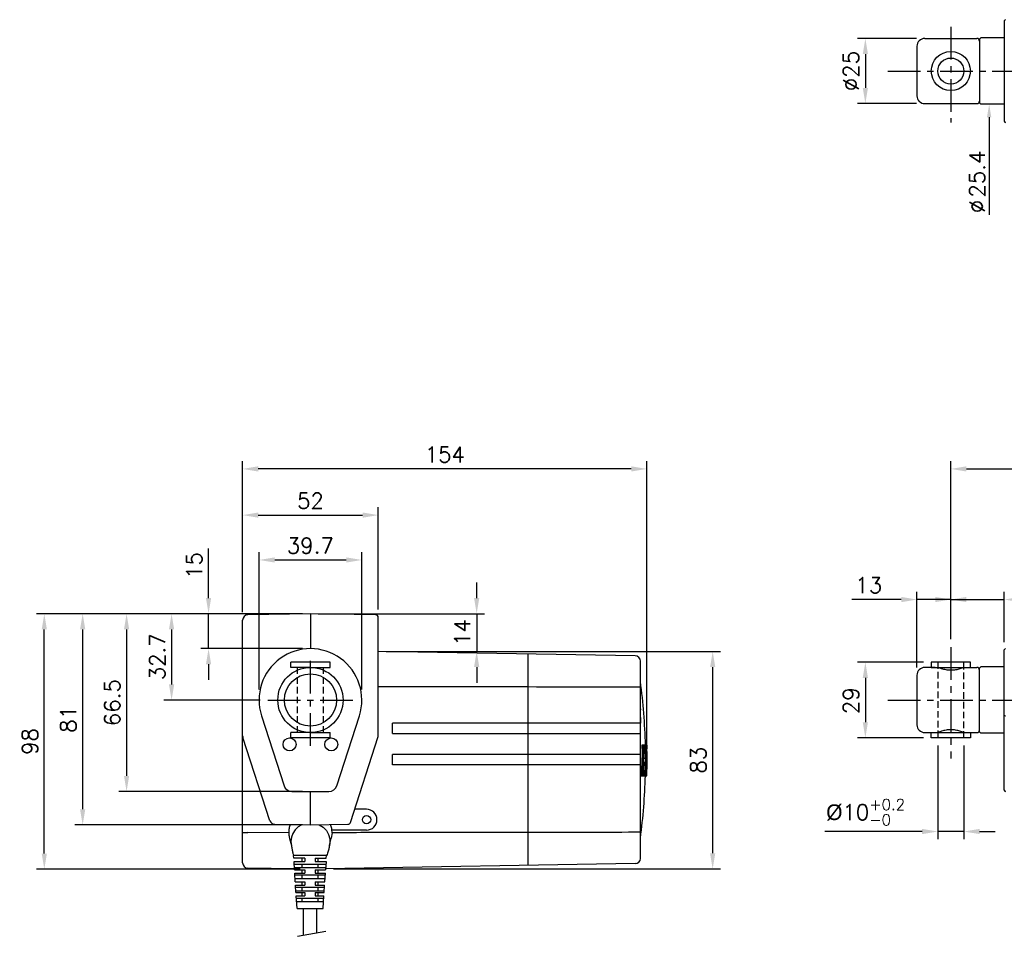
# Model space of a CAD drawing. Extents: x 176 to 1209, y 37 to 452.
# Tile 1 of 3: x 176 to 554, y 71 to 423. Entities that reach past the tile are written whole.
import ezdxf

# ---------------------------------------------------------------- set-up
doc = ezdxf.new("R2010")
doc.units = 0
doc.header["$LTSCALE"] = 10
doc.header["$MEASUREMENT"] = 0
doc.header["$PDMODE"] = 3
doc.linetypes.add('CENTER', pattern=[2, 1.25, -0.25, 0.25, -0.25])
doc.linetypes.add('HIDDEN', pattern=[0.375, 0.25, -0.125])
doc.layers.get('0').update_dxf_attribs({"linetype": 'CONTINUOUS'})
doc.layers.get('DEFPOINTS').update_dxf_attribs({"linetype": 'CONTINUOUS'})
for name, color, linetype in [('CENTER', 7, 'CENTER'), ('DIM', 7, 'CONTINUOUS'), ('HIDDEN', 7, 'HIDDEN')]:
    doc.layers.add(name, color=color, linetype=linetype)
doc.styles.get("Standard").update_dxf_attribs({"font": 'txt.shx'})
doc.dimstyles.new('W_8', dxfattribs={"dimtxt": 8, "dimasz": 3, "dimexe": 3, "dimexo": 3, "dimgap": 2.5, "dimtad": 1, "dimdec": 3, "dimtxsty": 'STANDARD', "dimblk1": 'OPEN', "dimblk2": 'OPEN', "dimsah": 1, "dimcen": -2.5, "dimclrd": 256, "dimclre": 256, "dimclrt": 256, "dimazin": 3, "dimtfac": 0.8, "dimtmove": 0, "dimatfit": 3, "dimtolj": 1})

# ---------------------------------------------------------------- blocks, each defined once
blk = doc.blocks.new('*D3')
at = {"layer": 'DEFPOINTS', "color": 0}
for p in [(313.83, 180.72), (442.03, 180.72), (293.63, 97.27)]:
    blk.add_point(p, dxfattribs=at)
at = {"layer": 'DIM'}
for p, q in [((316.83, 180.72), (445.03, 180.72)), ((442.03, 103.27), (442.03, 174.72)), ((296.63, 97.27), (445.03, 97.27))]:
    blk.add_line(p, q, dxfattribs=at)
for points in [[(441.03, 174.72), (443.03, 174.72), (442.03, 180.72)], [(441.03, 103.27), (443.03, 103.27), (442.03, 97.27)]]:
    blk.add_solid(points, dxfattribs=at)
at = {"layer": 'DIM', "insert": (436.53, 139), "char_height": 6, "attachment_point": 5, "rotation": 90}
blk.add_mtext('\\A1;83', dxfattribs=at)
blk = doc.blocks.new('*D4')
at = {"layer": 'DEFPOINTS', "color": 0}
for p in [(261.83, 250.71), (261.83, 192.75), (416.83, 140.17)]:
    blk.add_point(p, dxfattribs=at)
at = {"layer": 'DIM'}
for p, q in [((261.83, 195.75), (261.83, 253.71)), ((416.83, 143.17), (416.83, 253.71)), ((410.83, 250.71), (267.83, 250.71))]:
    blk.add_line(p, q, dxfattribs=at)
for points in [[(267.83, 251.71), (267.83, 249.71), (261.83, 250.71)], [(410.83, 251.71), (410.83, 249.71), (416.83, 250.71)]]:
    blk.add_solid(points, dxfattribs=at)
at = {"layer": 'DIM', "insert": (339.33, 256.21), "char_height": 6, "attachment_point": 5}
blk.add_mtext('\\A1;154', dxfattribs=at)
blk = doc.blocks.new('*D5')
at = {"layer": 'DEFPOINTS', "color": 0}
for p in [(287.83, 195.17), (217.34, 126.97), (287.83, 126.97)]:
    blk.add_point(p, dxfattribs=at)
at = {"layer": 'DIM'}
for p, q in [((284.83, 195.17), (214.34, 195.17)), ((217.34, 189.17), (217.34, 132.97)), ((284.83, 126.97), (214.34, 126.97))]:
    blk.add_line(p, q, dxfattribs=at)
for points in [[(216.34, 189.17), (218.34, 189.17), (217.34, 195.17)], [(216.34, 132.97), (218.34, 132.97), (217.34, 126.97)]]:
    blk.add_solid(points, dxfattribs=at)
at = {"layer": 'DIM', "insert": (211.84, 161.07), "char_height": 6, "attachment_point": 5, "rotation": 90}
blk.add_mtext('\\A1;66.5', dxfattribs=at)
blk = doc.blocks.new('*D6')
at = {"layer": 'DEFPOINTS', "color": 0}
for p in [(287.83, 195.17), (200.5, 114.17), (287.83, 114.17)]:
    blk.add_point(p, dxfattribs=at)
at = {"layer": 'DIM'}
for p, q in [((284.83, 195.17), (197.5, 195.17)), ((200.5, 189.17), (200.5, 120.17)), ((284.83, 114.17), (197.5, 114.17))]:
    blk.add_line(p, q, dxfattribs=at)
for points in [[(199.5, 189.17), (201.5, 189.17), (200.5, 195.17)], [(199.5, 120.17), (201.5, 120.17), (200.5, 114.17)]]:
    blk.add_solid(points, dxfattribs=at)
at = {"layer": 'DIM', "insert": (195, 154.67), "char_height": 6, "attachment_point": 5, "rotation": 90}
blk.add_mtext('\\A1;81', dxfattribs=at)
blk = doc.blocks.new('*D7')
at = {"layer": 'DEFPOINTS', "color": 0}
for p in [(185.8, 195.17), (287.83, 195.17), (286.83, 97.17)]:
    blk.add_point(p, dxfattribs=at)
at = {"layer": 'DIM'}
for p, q in [((284.83, 195.17), (182.8, 195.17)), ((185.8, 103.17), (185.8, 189.17)), ((283.83, 97.17), (182.8, 97.17))]:
    blk.add_line(p, q, dxfattribs=at)
for points in [[(184.8, 189.17), (186.8, 189.17), (185.8, 195.17)], [(184.8, 103.17), (186.8, 103.17), (185.8, 97.17)]]:
    blk.add_solid(points, dxfattribs=at)
at = {"layer": 'DIM', "insert": (180.3, 146.17), "char_height": 6, "attachment_point": 5, "rotation": 90}
blk.add_mtext('\\A1;98', dxfattribs=at)
blk = doc.blocks.new('*D8')
at = {"layer": 'DEFPOINTS', "color": 0}
for p in [(287.83, 195.17), (313.83, 180.72), (351.55, 180.72)]:
    blk.add_point(p, dxfattribs=at)
at = {"layer": 'DIM'}
for p, q in [((351.55, 201.17), (351.55, 207.17)), ((290.83, 195.17), (354.55, 195.17)), ((351.55, 195.17), (351.55, 180.72)), ((316.83, 180.72), (354.55, 180.72)), ((351.55, 174.72), (351.55, 168.72))]:
    blk.add_line(p, q, dxfattribs=at)
for points in [[(350.55, 201.17), (352.55, 201.17), (351.55, 195.17)], [(350.55, 174.72), (352.55, 174.72), (351.55, 180.72)]]:
    blk.add_solid(points, dxfattribs=at)
at = {"layer": 'DIM', "insert": (346.05, 187.95), "char_height": 6, "attachment_point": 5, "rotation": 90}
blk.add_mtext('\\A1;14', dxfattribs=at)
blk = doc.blocks.new('*D9')
at = {"layer": 'DEFPOINTS', "color": 0}
for p in [(307.53, 215.79), (268.13, 163.07), (307.53, 163.07)]:
    blk.add_point(p, dxfattribs=at)
at = {"layer": 'DIM'}
for p, q in [((268.13, 166.07), (268.13, 218.79)), ((274.13, 215.79), (301.53, 215.79)), ((307.53, 166.07), (307.53, 218.79))]:
    blk.add_line(p, q, dxfattribs=at)
for points in [[(274.13, 216.79), (274.13, 214.79), (268.13, 215.79)], [(301.53, 216.79), (301.53, 214.79), (307.53, 215.79)]]:
    blk.add_solid(points, dxfattribs=at)
at = {"layer": 'DIM', "insert": (287.77, 221.29), "char_height": 6, "attachment_point": 5}
blk.add_mtext('\\A1;39.7', dxfattribs=at)
blk = doc.blocks.new('*D10')
at = {"layer": 'DEFPOINTS', "color": 0}
for p in [(287.83, 195.17), (248.77, 181.77), (287.83, 181.77)]:
    blk.add_point(p, dxfattribs=at)
at = {"layer": 'DIM'}
for p, q in [((248.77, 201.17), (248.77, 220.17)), ((284.83, 195.17), (245.77, 195.17)), ((248.77, 181.77), (248.77, 195.17)), ((284.83, 181.77), (245.77, 181.77)), ((248.77, 175.77), (248.77, 169.77))]:
    blk.add_line(p, q, dxfattribs=at)
for points in [[(247.77, 201.17), (249.77, 201.17), (248.77, 195.17)], [(247.77, 175.77), (249.77, 175.77), (248.77, 181.77)]]:
    blk.add_solid(points, dxfattribs=at)
at = {"layer": 'DIM', "insert": (243.27, 213.67), "char_height": 6, "attachment_point": 5, "rotation": 90}
blk.add_mtext('\\A1;15', dxfattribs=at)
blk = doc.blocks.new('*D11')
at = {"layer": 'DEFPOINTS', "color": 0}
for p in [(287.83, 195.17), (234.59, 162.07), (271.53, 162.07)]:
    blk.add_point(p, dxfattribs=at)
at = {"layer": 'DIM'}
for p, q in [((284.83, 195.17), (231.59, 195.17)), ((234.59, 189.17), (234.59, 168.07)), ((268.53, 162.07), (231.59, 162.07))]:
    blk.add_line(p, q, dxfattribs=at)
for points in [[(233.59, 189.17), (235.59, 189.17), (234.59, 195.17)], [(233.59, 168.07), (235.59, 168.07), (234.59, 162.07)]]:
    blk.add_solid(points, dxfattribs=at)
at = {"layer": 'DIM', "insert": (229.09, 178.62), "char_height": 6, "attachment_point": 5, "rotation": 90}
blk.add_mtext('\\A1;32.7', dxfattribs=at)
blk = doc.blocks.new('*D12')
at = {"layer": 'DEFPOINTS', "color": 0}
for p in [(313.83, 233), (261.83, 192.75), (313.83, 193.74)]:
    blk.add_point(p, dxfattribs=at)
at = {"layer": 'DIM'}
for p, q in [((261.83, 195.75), (261.83, 236)), ((313.83, 196.74), (313.83, 236)), ((267.83, 233), (307.83, 233))]:
    blk.add_line(p, q, dxfattribs=at)
for points in [[(267.83, 234), (267.83, 232), (261.83, 233)], [(307.83, 234), (307.83, 232), (313.83, 233)]]:
    blk.add_solid(points, dxfattribs=at)
at = {"layer": 'DIM', "insert": (287.83, 238.5), "char_height": 6, "attachment_point": 5}
blk.add_mtext('\\A1;52', dxfattribs=at)
blk = doc.blocks.new('*D13')
at = {"layer": 'DEFPOINTS', "color": 0}
for p in [(553.83, 200.61), (533.33, 182.38), (553.83, 181.27)]:
    blk.add_point(p, dxfattribs=at)
at = {"layer": 'DIM'}
for p, q in [((527.33, 200.61), (521.33, 200.61)), ((533.33, 185.38), (533.33, 203.61)), ((533.33, 200.61), (553.83, 200.61)), ((553.83, 184.27), (553.83, 203.61)), ((559.83, 200.61), (595.83, 200.61))]:
    blk.add_line(p, q, dxfattribs=at)
for points in [[(527.33, 201.61), (527.33, 199.61), (533.33, 200.61)], [(559.83, 201.61), (559.83, 199.61), (553.83, 200.61)]]:
    blk.add_solid(points, dxfattribs=at)
at = {"layer": 'DIM', "insert": (580.83, 206.11), "char_height": 6, "attachment_point": 5}
blk.add_mtext('\\A1;(20.5)', dxfattribs=at)
blk = doc.blocks.new('*D14')
at = {"layer": 'DEFPOINTS', "color": 0}
for p in [(533.33, 200.61), (533.33, 182.38), (520.33, 171.57)]:
    blk.add_point(p, dxfattribs=at)
at = {"layer": 'DIM'}
for p, q in [((514.33, 200.61), (495.33, 200.61)), ((520.33, 174.57), (520.33, 203.61)), ((533.33, 200.61), (520.33, 200.61)), ((533.33, 185.38), (533.33, 203.61)), ((539.33, 200.61), (545.33, 200.61))]:
    blk.add_line(p, q, dxfattribs=at)
for points in [[(514.33, 201.61), (514.33, 199.61), (520.33, 200.61)], [(539.33, 201.61), (539.33, 199.61), (533.33, 200.61)]]:
    blk.add_solid(points, dxfattribs=at)
at = {"layer": 'DIM', "insert": (501.83, 206.11), "char_height": 6, "attachment_point": 5}
blk.add_mtext('\\A1;13', dxfattribs=at)
blk = doc.blocks.new('*D15')
at = {"layer": 'DEFPOINTS', "color": 0}
for p in [(528.33, 147.57), (538.33, 147.57), (538.33, 111.64)]:
    blk.add_point(p, dxfattribs=at)
at = {"layer": 'DIM'}
for p, q in [((528.33, 144.57), (528.33, 108.64)), ((538.33, 144.57), (538.33, 108.64)), ((522.33, 111.64), (485, 111.64)), ((538.33, 111.64), (528.33, 111.64)), ((544.33, 111.64), (550.33, 111.64))]:
    blk.add_line(p, q, dxfattribs=at)
for points in [[(522.33, 112.64), (522.33, 110.64), (528.33, 111.64)], [(544.33, 112.64), (544.33, 110.64), (538.33, 111.64)]]:
    blk.add_solid(points, dxfattribs=at)
at = {"layer": 'DIM', "insert": (500.66, 119.04), "char_height": 6, "attachment_point": 5}
blk.add_mtext('\\A1;\\A1;{\\f????|b0|i0|c0|p54;%%c}10{\\H0.7x;\\S+0.2^ -0;}', dxfattribs=at)
blk = doc.blocks.new('*D16')
at = {"layer": 'DEFPOINTS', "color": 0}
for p in [(525.83, 176.57), (500.56, 147.57), (525.83, 147.57)]:
    blk.add_point(p, dxfattribs=at)
at = {"layer": 'DIM'}
for p, q in [((522.83, 176.57), (497.56, 176.57)), ((500.56, 170.57), (500.56, 153.57)), ((522.83, 147.57), (497.56, 147.57))]:
    blk.add_line(p, q, dxfattribs=at)
for points in [[(499.56, 170.57), (501.56, 170.57), (500.56, 176.57)], [(499.56, 153.57), (501.56, 153.57), (500.56, 147.57)]]:
    blk.add_solid(points, dxfattribs=at)
at = {"layer": 'DIM', "insert": (495.06, 161.81), "char_height": 6, "attachment_point": 5, "rotation": 90}
blk.add_mtext('\\A1;29', dxfattribs=at)
blk = doc.blocks.new('*D17')
at = {"layer": 'DEFPOINTS', "color": 0}
for p in [(523.17, 415.81), (500.56, 390.82), (523.17, 390.82)]:
    blk.add_point(p, dxfattribs=at)
at = {"layer": 'DIM'}
for p, q in [((520.17, 415.81), (497.56, 415.81)), ((500.56, 409.81), (500.56, 396.82)), ((520.17, 390.82), (497.56, 390.82))]:
    blk.add_line(p, q, dxfattribs=at)
for points in [[(499.56, 409.81), (501.56, 409.81), (500.56, 415.81)], [(499.56, 396.82), (501.56, 396.82), (500.56, 390.82)]]:
    blk.add_solid(points, dxfattribs=at)
at = {"layer": 'DIM', "insert": (495.06, 403.31), "char_height": 6, "attachment_point": 5, "rotation": 90}
blk.add_mtext('\\A1;%%c25', dxfattribs=at)
blk = doc.blocks.new('*D25')
for p, q in [((533.33, 185.38), (533.33, 253.71)), ((1154.33, 184.51), (1154.33, 253.71)), ((539.33, 250.71), (1148.33, 250.71))]:
    blk.add_line(p, q)
for points in [[(539.33, 251.71), (539.33, 249.71), (533.33, 250.71)], [(1148.33, 251.71), (1148.33, 249.71), (1154.33, 250.71)]]:
    blk.add_solid(points)
at = {"layer": 'DEFPOINTS', "color": 0}
for p in [(1154.33, 250.71), (533.33, 182.38), (1154.33, 181.51)]:
    blk.add_point(p, dxfattribs=at)
at = {"insert": (843.83, 257.21), "char_height": 8, "attachment_point": 5}
blk.add_mtext('\\A1;621', dxfattribs=at)

msp = doc.modelspace()

# ---------------------------------------------------------------- linework, layer by layer
for p, q in [((553.825, 422.512), (553.825, 384.1133)), ((523.325, 415.8126), (543.325, 415.8126)), ((544.825, 416.0126), (544.325, 415.5126)), ((544.325, 415.5126), (544.325, 391.1126)), ((553.825, 416.0126), (544.825, 416.0126)), ((520.325, 412.8126), (520.325, 393.8126)), ((523.325, 390.8126), (543.325, 390.8126)), ((544.825, 390.6126), (544.325, 391.1126)), ((553.825, 390.6126), (544.825, 390.6126)), ((261.8287, 99.5928), (261.8287, 192.7543)), ((287.8287, 195.1735), (263.7938, 194.754)), ((287.8287, 195.1735), (287.8287, 181.7735)), ((312.8462, 194.7368), (287.8287, 195.1735)), ((313.8287, 148.028), (313.8287, 193.737)), ((553.825, 127.4735), (553.825, 181.2735)), ((412.3636, 178.9997), (313.8287, 180.7197)), ((371.3287, 98.631), (371.3287, 179.716)), ((295.3287, 176.5735), (280.3287, 176.5735)), ((280.3287, 174.5735), (280.3287, 176.5735)), ((287.8287, 174.5735), (280.3287, 174.5735)), ((287.8287, 174.5735), (295.3287, 174.5735)), ((295.3287, 174.5735), (295.3287, 176.5735)), ((414.3287, 101.347), (414.3287, 177)), ((527.325, 174.5735), (523.325, 174.5735)), ((540.825, 176.5735), (525.825, 176.5735)), ((525.825, 176.5735), (525.825, 174.5735)), ((525.825, 174.5735), (527.325, 174.5735)), ((525.825, 174.5735), (527.325, 174.5735)), ((527.325, 174.5735), (528.325, 174.5735)), ((528.325, 174.5735), (538.325, 174.5735)), ((538.325, 174.5735), (543.325, 174.5735)), ((540.825, 174.5735), (540.825, 176.5735)), ((544.825, 174.7735), (544.325, 174.2735)), ((544.325, 149.8735), (544.325, 174.2735)), ((553.825, 174.7735), (544.825, 174.7735)), ((520.325, 171.5735), (520.325, 152.5735)), ((544.325, 173.5735), (544.325, 173.5735)), ((371.3287, 167.0692), (313.8287, 167.1411)), ((269.0739, 156.0448), (277.7049, 129.1942)), ((297.9526, 129.1942), (306.5836, 156.0448)), ((414.3204, 153.1735), (319.3287, 153.1735)), ((319.3287, 149.1735), (319.3287, 153.1735)), ((272.3023, 115.7936), (261.9266, 147.7268)), ((287.8287, 149.5735), (280.3287, 149.5735)), ((280.3287, 147.5735), (280.3287, 149.5735)), ((295.3287, 147.5735), (280.3287, 147.5735)), ((287.8287, 149.5735), (295.3287, 149.5735)), ((295.3287, 147.5735), (295.3287, 149.5735)), ((303.1347, 115.1152), (313.8287, 148.028)), ((319.3287, 149.1735), (414.3287, 149.1735)), ((523.325, 149.5735), (543.325, 149.5735)), ((525.825, 147.5735), (525.825, 149.5735)), ((540.825, 147.5735), (525.825, 147.5735)), ((540.825, 149.5735), (540.825, 147.5735)), ((544.325, 150.5735), (544.325, 150.5735)), ((544.825, 149.3735), (544.325, 149.8735)), ((553.825, 149.3735), (544.825, 149.3735)), ((414.8577, 143.7928), (415.4566, 143.7928)), ((416.7456, 144.7289), (414.8647, 144.7289)), ((414.984, 143.4982), (415.487, 143.4982)), ((415.7262, 143.4982), (416.1323, 143.4982)), ((415.7629, 143.7928), (416.1091, 143.7928)), ((416.2986, 143.4982), (416.4782, 143.4982)), ((416.3714, 143.7928), (416.4126, 143.7928)), ((416.445, 143.7928), (416.4604, 143.7928)), ((416.6218, 143.7928), (416.6561, 143.7928)), ((414.3287, 141.1735), (319.3287, 141.1735)), ((319.3287, 137.1735), (319.3287, 141.1735)), ((415.6941, 139.7537), (416.0942, 139.7537)), ((416.5889, 143.3453), (416.6991, 143.3453)), ((416.7722, 142.3886), (416.8056, 142.3886)), ((414.3287, 137.1735), (319.3287, 137.1735)), ((415.6172, 137.8815), (416.0502, 137.8815)), ((415.6413, 138.1761), (416.0328, 138.1761)), ((416.0762, 139.5803), (415.6941, 139.5803)), ((414.4769, 133.0275), (416.6664, 133.0275)), ((415.1355, 133.9636), (414.5321, 133.9636)), ((415.8725, 133.9636), (415.5691, 133.9636)), ((416.1844, 133.9636), (416.2338, 133.9636)), ((416.6964, 133.0275), (416.7453, 133.0275)), ((416.7081, 133.0275), (416.7751, 135.0758)), ((416.7453, 133.0275), (416.7916, 135.0759)), ((280.7514, 126.9735), (294.9061, 126.9735)), ((287.8287, 114.1735), (287.8287, 126.9735)), ((309.3287, 120.1735), (304.7782, 120.1735)), ((274.1695, 114.4119), (287.8287, 114.1735)), ((287.8287, 114.1735), (302.2011, 114.4244)), ((279.5035, 111.1839), (263.7938, 111.2035)), ((296.108, 111.1838), (295.8305, 109.1075)), ((309.3287, 112.1735), (296.053, 112.1735)), ((279.8163, 108.9802), (280.5524, 106.2118)), ((295.1295, 106.3068), (295.8304, 109.1072)), ((412.3636, 99.3473), (293.6285, 97.2747)), ((281.7142, 97.2802), (263.7938, 97.593))]:
    msp.add_line(p, q)
at = {"ltscale": 0.5}
for p, q in [((293.9715, 102.3979), (281.3715, 102.3979)), ((281.4651, 101.3749), (281.3715, 102.3979)), ((293.8779, 101.3749), (293.9715, 102.3979)), ((285.6715, 101.3749), (281.4651, 101.3749)), ((281.7355, 96.952), (281.5323, 100.0828)), ((281.5323, 100.0828), (285.6715, 100.0828)), ((281.5999, 99.0936), (293.7431, 99.0936)), ((284.6715, 100.0749), (284.6715, 101.3749)), ((284.6715, 97.7857), (284.6715, 99.0857)), ((285.6715, 101.3749), (285.6715, 100.0749)), ((289.6715, 101.3749), (293.8779, 101.3749)), ((289.6715, 101.3749), (289.6715, 100.0749)), ((289.6715, 100.0828), (293.8107, 100.0828)), ((290.6715, 101.3749), (290.6715, 100.0749)), ((290.6715, 99.0857), (290.6715, 97.7857)), ((293.8107, 100.0828), (293.6075, 96.952)), ((281.6675, 97.7936), (293.6755, 97.7936)), ((281.7355, 96.952), (285.6715, 96.952)), ((281.8031, 95.652), (285.6715, 95.652)), ((282.0059, 92.3736), (281.8031, 95.652)), ((281.8707, 94.9736), (293.4723, 94.9736)), ((284.6715, 95.652), (284.6715, 96.952)), ((284.6715, 93.6736), (284.6715, 94.9736)), ((285.6715, 96.952), (285.6715, 95.652)), ((289.6715, 96.952), (293.6075, 96.952)), ((289.6715, 96.952), (289.6715, 95.652)), ((289.6715, 95.652), (293.5399, 95.652)), ((290.6715, 96.952), (290.6715, 95.652)), ((290.6715, 94.9736), (290.6715, 93.6736)), ((293.3371, 92.3736), (293.5399, 95.652)), ((281.9383, 93.6736), (293.4047, 93.6736)), ((282.0059, 92.3736), (285.6715, 92.3736)), ((282.0735, 91.0736), (285.6715, 91.0736)), ((282.2763, 88.2615), (282.0735, 91.0736)), ((284.6715, 91.0736), (284.6715, 92.3736)), ((285.6715, 92.3736), (285.6715, 91.0736)), ((289.6715, 92.3736), (293.3371, 92.3736)), ((289.6715, 92.3736), (289.6715, 91.0736)), ((289.6715, 91.0736), (293.2695, 91.0736)), ((290.6715, 92.3736), (290.6715, 91.0736)), ((293.0667, 88.2615), (293.2695, 91.0736)), ((282.1411, 90.2398), (293.2019, 90.2398)), ((282.2087, 88.9398), (293.1343, 88.9398)), ((282.2763, 88.2615), (285.6715, 88.2615)), ((282.6715, 82.0602), (282.3439, 86.9615)), ((282.3439, 86.9615), (285.6715, 86.9615)), ((284.6715, 88.9398), (284.6715, 90.2398)), ((284.6715, 86.9615), (284.6715, 88.2615)), ((285.6715, 88.2615), (285.6715, 86.9615)), ((289.6715, 88.2615), (293.0667, 88.2615)), ((289.6715, 88.2615), (289.6715, 86.9615)), ((289.6715, 86.9615), (292.9991, 86.9615)), ((290.6715, 90.2398), (290.6715, 88.9398)), ((290.6715, 88.2615), (290.6715, 86.9615)), ((292.6715, 82.0602), (292.9991, 86.9615)), ((282.4115, 86.1277), (292.9315, 86.1277)), ((282.4115, 86.1277), (292.9315, 86.1277)), ((282.4791, 84.8277), (292.8639, 84.8277)), ((284.6715, 84.8277), (284.6715, 86.1277)), ((284.6715, 84.8277), (284.6715, 86.1277)), ((290.6715, 86.1277), (290.6715, 84.8277)), ((290.6715, 86.1277), (290.6715, 84.8277)), ((282.6715, 82.0602), (292.6715, 82.0602)), ((285.0215, 82.0602), (285.0215, 71.8457)), ((290.3215, 72.8292), (290.3215, 82.0602)), ((282.8439, 71.4417), (293.7319, 73.462))]:
    msp.add_line(p, q, dxfattribs=at)
for points in [[(553.825, 156.1978), (553.8631, 156.1393), (553.9715, 156.0896), (554.1337, 156.0565), (554.325, 156.0448)], [(416.7751, 135.0758), (416.8153, 137.1246), (416.8287, 139.1735)], [(416.7916, 135.0759), (416.8195, 137.1246), (416.8287, 139.1735)], [(284.4911, 114.2318), (283.0858, 113.3799), (281.9166, 112.2569), (281.0413, 110.9187), (280.5032, 109.4318), (280.3289, 107.8699), (280.5523, 106.2125)], [(291.1663, 114.2318), (292.6881, 113.2887), (293.9227, 112.0286), (294.7973, 110.5261), (295.2604, 108.8698), (295.2846, 107.1574), (295.1289, 106.3069)]]:
    msp.add_lwpolyline(points)
for centre, radius in [((533.325, 403.3126), 7.5), ((533.325, 403.3126), 5), ((287.8287, 162.0735), 12.5), ((287.8287, 162.0735), 10), ((279.8287, 145.0735), 2.5), ((295.8287, 145.0735), 2.5), ((309.3287, 116.1735), 1.6)]:
    msp.add_circle(centre, radius)
for centre, radius, start, end in [((554.325, 422.5126), 0.5, 90, 180), ((523.325, 412.8126), 3, 90, 180), ((543.325, 414.8126), 1, 0, 90), ((523.325, 393.8126), 3, 180, 270), ((543.325, 391.8126), 1, 270, 0), ((554.325, 384.1126), 0.5, 180, 270), ((263.8287, 192.7543), 2, 91, 180), ((312.8287, 193.737), 1, 0.000008, 89), ((287.8287, 162.0735), 19.7, 342.180194, 197.819806), ((554.325, 181.2735), 0.5, 90, 180), ((412.3287, 177), 2, 0, 89), ((523.325, 171.5735), 3, 90, 180), ((543.325, 173.5735), 1, 0, 90), ((190.3287, 139.1735), 226, 1.408549, 7.62815), ((523.325, 152.5735), 3, 180, 270), ((263.8287, 148.3448), 2, 180, 198), ((543.325, 150.5735), 1, 270, 0), ((190.3287, 139.1735), 226, 352.37185, 358.441287), ((280.7514, 130.1735), 3.2, 197.819806, 270), ((294.9061, 130.1735), 3.2, 270, 342.180194), ((554.325, 127.4735), 0.5, 180, 270), ((309.3287, 116.1735), 4, 270, 90), ((274.2044, 116.4116), 2, 198, 269), ((302.1836, 115.4242), 1, 270.99998, 341.999939), ((263.8287, 99.5927), 2, 180, 269), ((412.3287, 101.347), 2, 271, 0)]:
    msp.add_arc(centre, radius, start, end)
for points, knots in [([(538.3303, 174.5735), (538.281, 174.5531), (538.0276, 174.4491), (537.531, 174.2585), (536.8056, 174.0163), (535.9906, 173.7943), (535.1179, 173.6191), (534.2178, 173.5091), (533.3097, 173.4727), (532.4021, 173.5116), (531.5033, 173.6239), (530.6326, 173.8008), (529.821, 174.0235), (529.1007, 174.2652), (528.6122, 174.4532), (528.3649, 174.5547), (528.3198, 174.5735)], [1.0902047, 1.0902047, 1.0902047, 1.0902047, 1.25017658, 1.91183978, 2.68556316, 3.54343217, 4.44428855, 5.35351788, 6.26095949, 7.16765745, 8.07575217, 8.97558512, 9.83083052, 10.5987912, 11.25397756, 11.40072002, 11.40072002, 11.40072002, 11.40072002]), ([(412.3636, 167.0178), (405.5245, 167.0264), (392.8462, 167.0423), (380.1679, 167.0581), (371.3287, 167.0692)], [0, 0, 0, 0, 20.5174685, 38.03493465, 38.03493465, 38.03493465, 38.03493465]), ([(538.3303, 149.5735), (538.281, 149.594), (538.0276, 149.6979), (537.531, 149.8885), (536.8056, 150.1307), (535.9906, 150.3527), (535.1179, 150.5279), (534.2178, 150.6379), (533.3097, 150.6743), (532.4021, 150.6354), (531.5033, 150.5232), (530.6326, 150.3462), (529.821, 150.1235), (529.1007, 149.8818), (528.6122, 149.6938), (528.3649, 149.5923), (528.3198, 149.5735)], [1.0902047, 1.0902047, 1.0902047, 1.0902047, 1.25017658, 1.91183978, 2.68556316, 3.54343217, 4.44428855, 5.35351788, 6.26095949, 7.16765745, 8.07575217, 8.97558512, 9.83083052, 10.5987912, 11.25397756, 11.40072002, 11.40072002, 11.40072002, 11.40072002]), ([(412.3636, 111.3292), (405.5245, 111.3206), (392.8462, 111.3048), (380.1679, 111.2889), (371.3287, 111.2778)], [0, 0, 0, 0, 20.5174685, 38.03493465, 38.03493465, 38.03493465, 38.03493465])]:
    msp.add_open_spline(points, degree=3, knots=knots)
for points in [[(414.3287, 166.8738), (414.2332, 166.9178), (413.9557, 166.9577), (413.5223, 166.9894), (412.9741, 167.0101), (412.3636, 167.0178)], [(414.3287, 158.6312), (414.3053, 158.2905), (414.2399, 157.9735)], [(414.2399, 157.9735), (414.2684, 156.8972), (414.2913, 155.7426), (414.3086, 154.5034), (414.3204, 153.1735)], [(414.984, 143.4982), (414.9316, 140.4157), (414.8348, 137.3607), (414.6937, 134.3105)], [(414.8647, 144.7289), (414.8628, 144.4167), (414.8605, 144.1047), (414.8577, 143.7928)], [(414.984, 143.4982), (414.9823, 143.6042), (414.9757, 143.7007), (414.9655, 143.7683), (414.9536, 143.7928)], [(415.3679, 144.7289), (415.3661, 144.4167), (415.3638, 144.1047), (415.361, 143.7928)], [(415.487, 143.4982), (415.4347, 140.4155), (415.3624, 138.0107)], [(415.487, 143.4982), (415.4853, 143.6043), (415.4787, 143.7009), (415.4685, 143.7684), (415.4566, 143.7928)], [(415.6706, 139.8739), (415.6958, 141.0604), (415.7144, 142.2508), (415.7262, 143.4447)], [(415.7318, 143.6248), (415.7262, 143.4447)], [(415.7629, 143.7928), (415.7448, 143.7487), (415.7318, 143.6248)], [(415.8386, 143.7928), (415.8396, 144.1048), (415.8402, 144.4168), (415.8403, 144.7289)], [(416.0397, 144.7289), (416.0405, 144.4169)], [(416.0405, 144.4169), (416.0408, 144.1048)], [(416.0408, 144.1048), (416.0406, 143.7928)], [(416.1322, 143.4459), (416.127, 142.2458), (416.1142, 140.9971), (416.0942, 139.7537)], [(416.1305, 143.6044), (416.1252, 143.7009), (416.1176, 143.7684), (416.1091, 143.7928)], [(416.1323, 143.4982), (416.1305, 143.6044)], [(416.1323, 143.4982), (416.1322, 143.4459)], [(416.2708, 139.7503), (416.2814, 140.4808), (416.2986, 143.4452)], [(416.3012, 143.6251), (416.2981, 143.5008)], [(416.2981, 143.5008), (416.2986, 143.4452)], [(416.3211, 143.7928), (416.3092, 143.7488), (416.3012, 143.6251)], [(416.4784, 143.4463), (416.4809, 142.3502), (416.4774, 141.2023), (416.4677, 140.0545), (416.4517, 138.9066), (416.4294, 137.7588), (416.4009, 136.6103), (416.3661, 135.4609), (416.3343, 134.557)], [(416.3714, 143.7928), (416.3698, 144.1051), (416.3678, 144.4172), (416.3653, 144.7289)], [(416.4058, 144.7289), (416.4085, 144.4172)], [(416.4085, 144.4172), (416.4108, 144.1052)], [(416.4108, 144.1052), (416.4126, 143.7928)], [(416.4664, 143.7683), (416.4604, 143.7928)], [(416.4763, 143.6043), (416.4721, 143.7008), (416.4664, 143.7683)], [(416.4693, 134.5521), (416.5051, 135.6761), (416.5348, 136.7958), (416.5585, 137.9115), (416.5763, 139.0226), (416.5881, 140.1298), (416.5942, 141.2346), (416.5944, 142.3394), (416.5889, 143.4466)], [(416.4782, 143.4982), (416.4763, 143.6043)], [(416.4782, 143.4982), (416.4784, 143.4463)], [(416.6006, 143.7928), (416.5935, 143.749), (416.5893, 143.6259)], [(416.5893, 143.6259), (416.5889, 143.4466)], [(416.6316, 143.7928), (416.628, 144.1053), (416.624, 144.4173), (416.6195, 144.7289)], [(416.6432, 144.7289), (416.648, 144.4169)], [(416.648, 144.4169), (416.6523, 144.105)], [(416.6523, 144.105), (416.6561, 143.7928)], [(416.6827, 143.7573), (416.6766, 143.7928)], [(416.6947, 143.5142), (416.6891, 143.6587), (416.6827, 143.7573)], [(416.6991, 143.3453), (416.6947, 143.5142)], [(416.7522, 144.4062), (416.7456, 144.7289)], [(416.7554, 143.7928), (416.7534, 143.7563), (416.7529, 143.6528)], [(416.7582, 144.0943), (416.7522, 144.4062)], [(416.7529, 143.6528), (416.7542, 143.4984)], [(416.7542, 143.4984), (416.7556, 143.4492)], [(416.7556, 143.4492), (416.7571, 143.3166)], [(416.7574, 144.7289), (416.7646, 144.4068)], [(416.7636, 143.7928), (416.7582, 144.0943)], [(416.7646, 144.4068), (416.7711, 144.0948)], [(416.7711, 144.0948), (416.7769, 143.7928)], [(416.7861, 143.5396), (416.7815, 143.7268)], [(416.7915, 143.2655), (416.7861, 143.5396)], [(415.6706, 139.8739), (415.6705, 139.768), (415.6752, 139.6717), (415.6836, 139.6045), (415.6941, 139.5803)], [(416.0762, 139.5803), (416.0843, 139.6024), (416.0907, 139.6642), (416.0942, 139.7537)], [(416.2679, 139.5765), (416.2708, 139.7503)], [(416.6991, 143.3453), (416.7148, 142.4528), (416.7269, 141.5784), (416.7354, 140.7185), (416.7407, 139.8706), (416.7427, 139.0307), (416.7416, 138.1934), (416.7375, 137.3547), (416.7302, 136.516), (416.7197, 135.6765), (416.706, 134.8237)], [(416.7961, 138.939), (416.7957, 139.5692), (416.7936, 140.1982), (416.7897, 140.8254), (416.7841, 141.4496), (416.7768, 142.0717), (416.7678, 142.6933), (416.7571, 143.3166)], [(416.7971, 142.9521), (416.7915, 143.2655)], [(416.8056, 142.3886), (416.802, 142.6474), (416.7971, 142.9521)], [(416.8056, 142.3886), (416.8135, 141.6932), (416.8181, 141.0693), (416.8203, 140.4954), (416.8206, 139.9442), (416.8191, 139.3809)], [(415.3624, 138.0107), (415.3381, 137.3602), (415.2259, 134.8578)], [(415.4893, 134.8456), (415.5372, 135.8993), (415.5798, 136.9508), (415.6172, 138.0027)], [(415.6413, 138.1761), (415.6311, 138.1542), (415.6225, 138.0924), (415.6172, 138.0027)], [(416.0502, 137.8815), (416.0137, 136.6933), (415.9704, 135.505), (415.9201, 134.3098)], [(416.0502, 137.8815), (416.0511, 137.9878), (416.048, 138.0843), (416.0415, 138.1518), (416.0328, 138.1761)], [(416.1221, 134.5521), (416.2231, 137.5363), (416.2392, 138.172)], [(416.2392, 138.172), (416.2679, 139.5765)], [(416.7802, 136.4112), (416.7868, 137.0443), (416.7917, 137.6764), (416.7948, 138.3082), (416.7961, 138.939)], [(416.8153, 138.7678), (416.8083, 138.0712), (416.797, 137.2837), (416.7802, 136.4112)], [(416.8191, 139.3809), (416.8153, 138.7678)], [(414.5321, 133.9636), (414.5142, 133.6519), (414.4958, 133.3399), (414.4769, 133.0275)], [(414.6317, 133.9636), (414.6568, 134.0082), (414.6788, 134.1321)], [(414.6788, 134.1321), (414.6937, 134.3105)], [(414.6937, 134.3105), (414.8616, 134.3105), (415.0295, 134.3098), (415.1973, 134.3098)], [(415.0361, 133.9636), (415.0182, 133.6519), (414.9999, 133.3399), (414.981, 133.0275)], [(415.1355, 133.9636), (415.1605, 134.0081), (415.1824, 134.1317)], [(415.1824, 134.1317), (415.1973, 134.3098)], [(415.2259, 134.8578), (415.1973, 134.3098)], [(415.4893, 134.8456), (415.4837, 134.687), (415.4819, 134.5272), (415.484, 134.3746), (415.4899, 134.2373), (415.4992, 134.1224), (415.5116, 134.0358), (415.5262, 133.9819), (415.5425, 133.9636)], [(415.4868, 134.3098), (415.5854, 134.3098), (415.7528, 134.3098), (415.9201, 134.3098)], [(415.5194, 133.0275), (415.5364, 133.3403), (415.553, 133.6523), (415.5691, 133.9636)], [(415.7835, 133.6525), (415.7678, 133.3405), (415.7516, 133.0275)], [(415.7987, 133.9636), (415.7835, 133.6525)], [(415.8725, 133.9636), (415.8912, 134.0082), (415.9081, 134.132)], [(415.9081, 134.132), (415.9201, 134.3098)], [(416.1221, 134.5521), (416.1171, 134.34), (416.1196, 134.1463), (416.129, 134.0118), (416.1434, 133.9636)], [(416.1175, 134.3098), (416.1579, 134.3098), (416.325, 134.3098)], [(416.1427, 133.0275), (416.1571, 133.3416), (416.171, 133.6536), (416.1844, 133.9636)], [(416.2071, 133.3418), (416.1929, 133.0275)], [(416.2208, 133.6537), (416.2071, 133.3418)], [(416.2338, 133.9636), (416.2208, 133.6537)], [(416.2882, 133.9636), (416.3022, 134.0083), (416.3152, 134.1323)], [(416.3152, 134.1323), (416.325, 134.3098)], [(416.3343, 134.557), (416.325, 134.3098)], [(416.4693, 134.5521), (416.4645, 134.34), (416.4649, 134.1465)], [(416.4649, 134.1465), (416.4704, 134.0118), (416.4691, 134.0002)], [(416.4691, 134.0002), (416.4799, 133.9636)], [(416.4718, 133.0275), (416.4844, 133.3452), (416.4963, 133.657), (416.5075, 133.9636)], [(416.6887, 133.9594), (416.6884, 133.9453), (416.6664, 133.0275)], [(416.7008, 134.5475), (416.6887, 133.9594)], [(416.706, 134.8237), (416.7008, 134.5475)], [(280.0602, 114.3091), (279.6323, 112.7524), (279.5035, 111.1839)], [(296.108, 111.1838), (295.9788, 112.7401), (295.5444, 114.3082)], [(261.8287, 111.3468), (261.9242, 111.303), (262.2017, 111.2634), (262.6352, 111.2317), (263.1834, 111.2111), (263.7938, 111.2035)], [(279.5035, 111.1839), (279.7098, 109.4241), (279.8163, 108.9803)], [(371.3287, 111.2778), (346.2853, 111.2465), (321.2117, 111.2152), (296.108, 111.1838)], [(414.3287, 111.4732), (414.2332, 111.4292), (413.9557, 111.3894), (413.5223, 111.3576), (412.9741, 111.3369), (412.3636, 111.3292)], [(280.5523, 106.2125), (280.7958, 104.8093), (281.0273, 103.4792), (281.3715, 102.3979)], [(295.1052, 106.2125), (294.8616, 104.8093), (294.3971, 103.3636), (293.9715, 102.3979)]]:
    msp.add_spline(points, degree=3)
msp.add_solid([(547.171, 385.6169), (548.0294, 390.6126), (548.8377, 385.6085)])
at = {"layer": 'CENTER'}
for p, q in [((533.325, 420.2111), (533.325, 383.5194)), ((509.2309, 403.3126), (1175.4203, 403.3126)), ((533.325, 182.3767), (533.325, 139.6833)), ((287.8287, 144.5473), (287.8287, 178.1321)), ((271.5323, 162.0735), (304.0454, 162.0735)), ((509.2309, 162.0735), (1175.4203, 162.0735))]:
    msp.add_line(p, q, dxfattribs=at)
at = {"layer": 'DIM'}
msp.add_line((548.0043, 385.6127), (548.0043, 348.2143), dxfattribs=at)
at = {"layer": 'HIDDEN'}
for p, q in [((282.8287, 149.5735), (282.8287, 174.5735)), ((292.8287, 149.5735), (292.8287, 174.5735)), ((528.325, 176.5735), (528.325, 147.5735)), ((538.325, 147.5735), (538.325, 176.5735))]:
    msp.add_line(p, q, dxfattribs=at)

# ---------------------------------------------------------------- texts
at = {"layer": 'DIM'}
for s, p in [('25.4', (546.4228, 354.7885)), ('∅', (546.4228, 348.7885))]:
    msp.add_text(s, height=6, rotation=90, dxfattribs=at).set_placement(p)

# ---------------------------------------------------------------- dimensions: what is measured, and where the dimension line sits
dim = msp.add_linear_dim(base=(1154.325, 250.7089), p1=(533.325, 182.3767), p2=(1154.325, 181.5074), dimstyle='W_8', override={"dimasz": 6, "dimsah": 0, "dimtp": 0.2, "dimtdec": 3})
dim.commit()
dim.dimension.update_dxf_attribs({"geometry": '*D25', "text_midpoint": (843.825, 250.7089), "dimtype": 160})
for base, p1, p2, text, picture, middle in [((500.5573, 390.8166), (523.17, 415.8086), (523.17, 390.8166), '%%c25', '*D17', (500.5573, 403.3126)), ((248.7749, 181.7735), (287.8287, 195.1735), (287.8287, 181.7735), '15', '*D10', (248.7749, 213.6735)), ((351.5546, 180.7197), (287.8287, 195.1735), (313.8287, 180.7197), '14', '*D8', (351.5546, 187.9466)), ((217.3402, 126.9735), (287.8287, 195.1735), (287.8287, 126.9735), '66.5', '*D5', (217.3402, 161.0735)), ((234.5888, 162.0735), (287.8287, 195.1735), (271.5323, 162.0735), '32.7', '*D11', (234.5888, 178.6235)), ((442.0261, 180.7197), (293.6285, 97.2747), (313.8287, 180.7197), '83', '*D3', (442.0261, 138.9972))]:
    dim = msp.add_linear_dim(base=base, p1=p1, p2=p2, angle=90, text=text, dimstyle='W_8', override={"dimtxt": 6, "dimasz": 6, "dimsah": 0, "dimtp": 0.2, "dimtdec": 3}, dxfattribs=at)
    dim.commit()
    dim.dimension.update_dxf_attribs({"geometry": picture, "text_midpoint": middle, "dimtype": 160})
for base, p1, p2, text, picture, middle in [((261.8287, 250.7089), (416.8287, 140.1735), (261.8287, 192.7543), '154', '*D4', (339.3287, 250.7089)), ((307.5287, 215.7872), (268.1287, 163.0735), (307.5287, 163.0735), '39.7', '*D9', (287.767, 215.7872)), ((553.825, 200.6056), (533.325, 182.3767), (553.825, 181.2735), '(20.5)', '*D13', (580.825, 200.6056)), ((538.325, 111.6354), (528.325, 147.5735), (538.325, 147.5735), '\\A1;{\\f????|b0|i0|c0|p54;%%c}<>{\\H0.7x;\\S+0.2^ -0;}', '*D15', (500.6607, 111.6354))]:
    dim = msp.add_linear_dim(base=base, p1=p1, p2=p2, text=text, dimstyle='W_8', override={"dimtxt": 6, "dimasz": 6, "dimsah": 0, "dimtp": 0.2, "dimtdec": 3}, dxfattribs=at)
    dim.commit()
    dim.dimension.update_dxf_attribs({"geometry": picture, "text_midpoint": middle, "dimtype": 160})
for base, p1, p2, picture, middle in [((313.8287, 232.9976), (261.8287, 192.7543), (313.8287, 193.737), '*D12', (287.8287, 232.9976)), ((533.325, 200.6056), (520.325, 171.5735), (533.325, 182.3767), '*D14', (501.825, 200.6056))]:
    dim = msp.add_linear_dim(base=base, p1=p1, p2=p2, dimstyle='W_8', override={"dimtxt": 6, "dimasz": 6, "dimsah": 0, "dimtp": 0.2, "dimtdec": 3}, dxfattribs=at)
    dim.commit()
    dim.dimension.update_dxf_attribs({"geometry": picture, "text_midpoint": middle, "dimtype": 160})
for base, p1, p2, picture, middle in [((185.7992, 195.1735), (286.8287, 97.1735), (287.8287, 195.1735), '*D7', (185.7992, 146.1735)), ((200.5001, 114.1735), (287.8287, 195.1735), (287.8287, 114.1735), '*D6', (200.5001, 154.6735)), ((500.5573, 147.5735), (525.825, 176.5735), (525.825, 147.5735), '*D16', (500.5573, 161.8084))]:
    dim = msp.add_linear_dim(base=base, p1=p1, p2=p2, angle=90, dimstyle='W_8', override={"dimtxt": 6, "dimasz": 6, "dimsah": 0, "dimtp": 0.2, "dimtdec": 3}, dxfattribs=at)
    dim.commit()
    dim.dimension.update_dxf_attribs({"geometry": picture, "text_midpoint": middle, "dimtype": 160})

doc.saveas('drawing.dxf')
